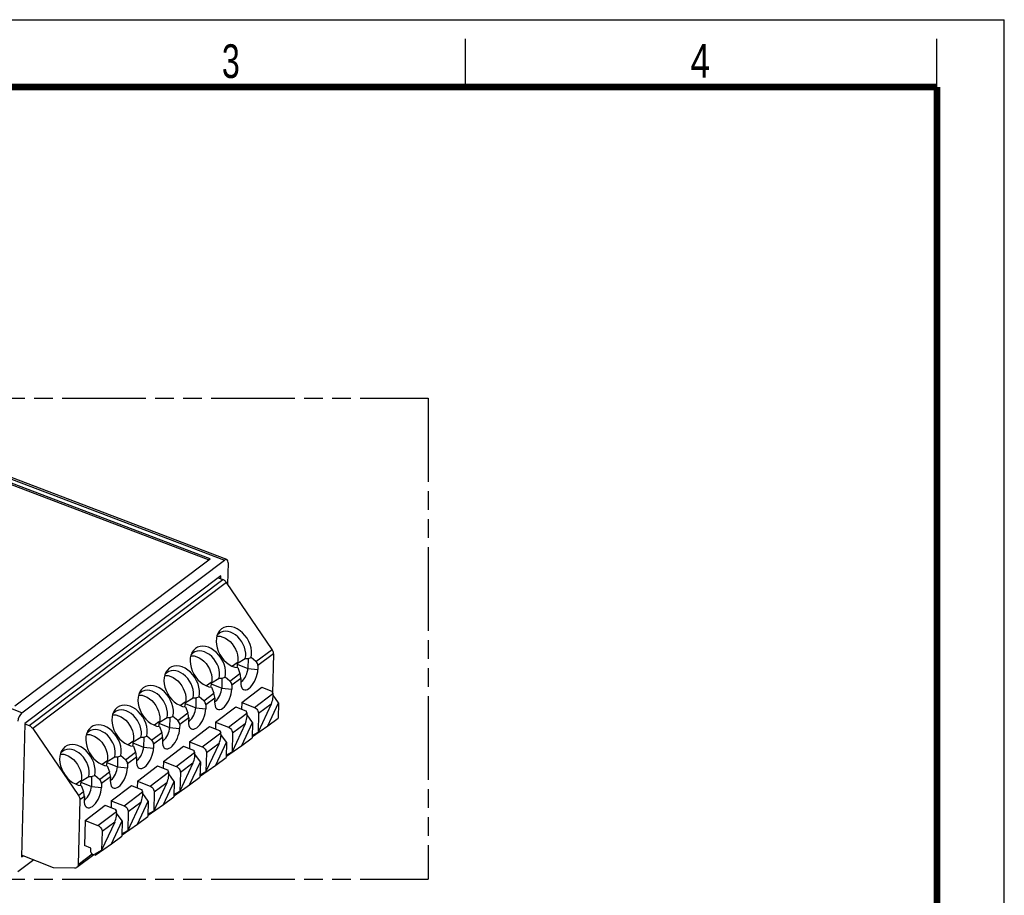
# Model space of a CAD drawing. Header units: millimetres. Extents: x 0 to 210, y 0 to 297.
# Tile 4 of 4: x 108 to 210, y 206 to 297. Entities that reach past the tile are written whole.
import ezdxf

# ---------------------------------------------------------------- set-up
doc = ezdxf.new("R2010")
doc.units = ezdxf.units.MM
doc.header["$LTSCALE"] = 19.36
doc.linetypes.add('PHANTOM', pattern=[0.8, 0.45, -0.05, 0.1, -0.05, 0.1, -0.05])
doc.layers.get('0').update_dxf_attribs({"linetype": 'CONTINUOUS'})
doc.layers.add('DEFAULT_3', color=7, linetype='PHANTOM')
doc.styles.add('TEXTSTYLE_2', font='txt', dxfattribs={"width": 0.75})

msp = doc.modelspace()

# ---------------------------------------------------------------- linework, layer by layer
at = {"color": 2, "linetype": 'Continuous'}
for p, q in [((0, 297), (210, 297)), ((210, 0), (210, 297)), ((154, 290), (154, 295)), ((203, 290), (203, 295))]:
    msp.add_line(p, q, dxfattribs=at)
at = {"color": 7, "linetype": 'Continuous'}
for p, q in [((127.303526, 240.85356), (87.846456, 255.865213)), ((127.455158, 240.967851), (87.849263, 256.036125)), ((129.187397, 240.897029), (88.230029, 256.479478)), ((107.176104, 225.682729), (127.455158, 240.967851)), ((107.887594, 224.957424), (128.954782, 240.836594)), ((129.32785, 240.560684), (129.272447, 238.342445)), ((128.577593, 239.22268), (108.197093, 223.861094)), ((128.299931, 239.013395), (128.77551, 238.824856)), ((128.569694, 238.90645), (128.577593, 239.22268)), ((133.908559, 231.567535), (129.162157, 238.503617)), ((128.638955, 233.692371), (128.441626, 233.504105)), ((128.157551, 232.935293), (128.263019, 232.945347)), ((128.218782, 233.061038), (128.169843, 232.98945)), ((128.390435, 233.22322), (128.218782, 233.061038)), ((128.471728, 233.278686), (128.390435, 233.22322)), ((125.928107, 231.649099), (125.730779, 231.460832)), ((125.446704, 230.892021), (125.552171, 230.902075)), ((125.507935, 231.017765), (125.458995, 230.946177)), ((125.679587, 231.179947), (125.507935, 231.017765)), ((125.76088, 231.235413), (125.679587, 231.179947)), ((130.317011, 230.115713), (131.118669, 230.608867)), ((131.118669, 230.608867), (131.261766, 230.605189)), ((131.261766, 230.605189), (131.40465, 230.602252)), ((131.40465, 230.602252), (131.379341, 229.588909)), ((131.40465, 230.602252), (131.513739, 230.644972)), ((131.513739, 230.644972), (131.731375, 230.731285)), ((132.225337, 230.298825), (131.731375, 230.731285)), ((134.060406, 231.101855), (133.958549, 227.023642)), ((123.217259, 229.605826), (123.019931, 229.41756)), ((130.277639, 230.173249), (129.797715, 229.811512)), ((130.256378, 229.835455), (130.227176, 229.689633)), ((130.273989, 230.027117), (130.256378, 229.835455)), ((130.277639, 230.173249), (130.273989, 230.027117)), ((130.277639, 230.173249), (130.317011, 230.115713)), ((130.324673, 229.670998), (130.557349, 229.041597)), ((132.433897, 229.875891), (132.424171, 229.48649)), ((122.735856, 228.848748), (122.841324, 228.858802)), ((122.797087, 228.974493), (122.748147, 228.902905)), ((122.96874, 229.136675), (122.797087, 228.974493)), ((123.050033, 229.192141), (122.96874, 229.136675)), ((127.606164, 228.072441), (128.407821, 228.565594)), ((128.407821, 228.565594), (128.550918, 228.561916)), ((128.550918, 228.561916), (128.693802, 228.558979)), ((128.693802, 228.558979), (128.668493, 227.545636)), ((128.693802, 228.558979), (128.802891, 228.601699)), ((128.802891, 228.601699), (129.020527, 228.688012)), ((129.514489, 228.255552), (129.020527, 228.688012)), ((130.652483, 228.533169), (130.642757, 228.143768)), ((130.643061, 228.155905), (130.737028, 228.213369)), ((120.506412, 227.562553), (120.309084, 227.374287)), ((127.566791, 228.129977), (127.086867, 227.768239)), ((127.54553, 227.792182), (127.516328, 227.64636)), ((127.563142, 227.983844), (127.54553, 227.792182)), ((127.566791, 228.129977), (127.563142, 227.983844)), ((127.566791, 228.129977), (127.606164, 228.072441)), ((127.613825, 227.627726), (127.846502, 226.998324)), ((129.72305, 227.832618), (129.713324, 227.443218)), ((130.742354, 226.046044), (132.83358, 227.622283)), ((132.83358, 227.622283), (133.938931, 227.184075)), ((133.938931, 227.184075), (133.906849, 227.159894)), ((133.936383, 227.082058), (133.938931, 227.184075)), ((120.025009, 226.805475), (120.130476, 226.815529)), ((120.08624, 226.93122), (120.0373, 226.859632)), ((120.257892, 227.093402), (120.08624, 226.93122)), ((120.339185, 227.148868), (120.257892, 227.093402)), ((124.895316, 226.029168), (125.696974, 226.522321)), ((125.840071, 226.518644), (125.982955, 226.515706)), ((125.982955, 226.515706), (125.957646, 225.502363)), ((125.982955, 226.515706), (126.092044, 226.558427)), ((126.092044, 226.558427), (126.30968, 226.64474)), ((126.803642, 226.212279), (126.30968, 226.64474)), ((127.941635, 226.489896), (127.93191, 226.100496)), ((127.932213, 226.112632), (128.02618, 226.170097)), ((133.906849, 227.159894), (133.981873, 226.962171)), ((134.57925, 226.004574), (134.010145, 226.800708)), ((117.795564, 225.519281), (117.598236, 225.331014)), ((124.855944, 226.086704), (124.37602, 225.724966)), ((124.834683, 225.74891), (124.805481, 225.603087)), ((124.852294, 225.940571), (124.834683, 225.74891)), ((124.855944, 226.086704), (124.852294, 225.940571)), ((124.855944, 226.086704), (124.895316, 226.029168)), ((124.902978, 225.584453), (125.135654, 224.955052)), ((127.012202, 225.789346), (127.002476, 225.399945)), ((128.031507, 224.002771), (130.122732, 225.57901)), ((130.122732, 225.57901), (131.228084, 225.140802)), ((130.742354, 226.046044), (130.724729, 225.340353)), ((130.742354, 226.046044), (132.068776, 225.520195)), ((131.228084, 225.140802), (131.196002, 225.116621)), ((131.225536, 225.038785), (131.228084, 225.140802)), ((133.810764, 225.878956), (132.451555, 222.968154)), ((133.460908, 223.609599), (134.57925, 226.004574)), ((134.57925, 226.004574), (134.539743, 224.422759)), ((117.314161, 224.762203), (117.419628, 224.772257)), ((117.375392, 224.887947), (117.326452, 224.816359)), ((117.547045, 225.050129), (117.375392, 224.887947)), ((117.628338, 225.105595), (117.547045, 225.050129)), ((122.184468, 223.985895), (122.986126, 224.479049)), ((122.986126, 224.479049), (123.129223, 224.475371)), ((123.129223, 224.475371), (123.272107, 224.472434)), ((123.272107, 224.472434), (123.246798, 223.459091)), ((123.272107, 224.472434), (123.381196, 224.515154)), ((123.381196, 224.515154), (123.598832, 224.601467)), ((124.092794, 224.169007), (123.598832, 224.601467)), ((125.230788, 224.446624), (125.221062, 224.057223)), ((125.221365, 224.06936), (125.315333, 224.126824)), ((131.196002, 225.116621), (131.271026, 224.918898)), ((131.868402, 223.961301), (131.299297, 224.757435)), ((132.499571, 224.890659), (132.451555, 222.968154)), ((133.460908, 223.609599), (134.539743, 224.422759)), ((108.197093, 223.861094), (107.850678, 209.991107)), ((108.1961, 223.821362), (108.637785, 223.646259)), ((109.024432, 223.32502), (113.770834, 216.388939)), ((115.084717, 223.476008), (114.887389, 223.287742)), ((122.145096, 224.043431), (121.665172, 223.681694)), ((122.123835, 223.705637), (122.094633, 223.559815)), ((122.141446, 223.897299), (122.123835, 223.705637)), ((122.145096, 224.043431), (122.141446, 223.897299)), ((122.145096, 224.043431), (122.184468, 223.985895)), ((122.19213, 223.54118), (122.424807, 222.911779)), ((124.301354, 223.746073), (124.291629, 223.356673)), ((125.320659, 221.959499), (127.411884, 223.535738)), ((127.411884, 223.535738), (128.517236, 223.09753)), ((128.031507, 224.002771), (128.013882, 223.297081)), ((128.031507, 224.002771), (129.357929, 223.476922)), ((128.517236, 223.09753), (128.485154, 223.073348)), ((128.514688, 222.995513), (128.517236, 223.09753)), ((131.099917, 223.835684), (129.740708, 220.924882)), ((130.75006, 221.566327), (131.868402, 223.961301)), ((131.868402, 223.961301), (131.828895, 222.379487)), ((131.877823, 222.510627), (133.460908, 223.609599)), ((114.603313, 222.71893), (114.708781, 222.728984)), ((114.664545, 222.844675), (114.615605, 222.773087)), ((114.836197, 223.006857), (114.664545, 222.844675)), ((114.91749, 223.062323), (114.836197, 223.006857)), ((119.473621, 221.942623), (120.275278, 222.435776)), ((120.275278, 222.435776), (120.418376, 222.432098)), ((120.418376, 222.432098), (120.56126, 222.429161)), ((120.56126, 222.429161), (120.53595, 221.415818)), ((120.56126, 222.429161), (120.670349, 222.471881)), ((120.670349, 222.471881), (120.887985, 222.558194)), ((121.381946, 222.125734), (120.887985, 222.558194)), ((122.51994, 222.403351), (122.510215, 222.01395)), ((122.510518, 222.026087), (122.604485, 222.083551)), ((128.485154, 223.073348), (128.560178, 222.875626)), ((129.157555, 221.918029), (128.588449, 222.714163)), ((129.788724, 222.847386), (129.740708, 220.924882)), ((130.75006, 221.566327), (131.828895, 222.379487)), ((131.831294, 222.475556), (131.877823, 222.510627)), ((131.834994, 222.623695), (132.451555, 222.968154)), ((131.964373, 222.695976), (131.877823, 222.510627)), ((112.373869, 221.432735), (112.176541, 221.244469)), ((119.434249, 222.000159), (118.954325, 221.638421)), ((119.412988, 221.662364), (119.383786, 221.516542)), ((119.430599, 221.854026), (119.412988, 221.662364)), ((119.434249, 222.000159), (119.430599, 221.854026)), ((119.434249, 222.000159), (119.473621, 221.942623)), ((119.481283, 221.497908), (119.713959, 220.868506)), ((121.590507, 221.7028), (121.580781, 221.3134)), ((122.609812, 219.916226), (124.701037, 221.492465)), ((124.701037, 221.492465), (125.806388, 221.054257)), ((125.320659, 221.959499), (125.303034, 221.253808)), ((125.320659, 221.959499), (126.647081, 221.433649)), ((125.806388, 221.054257), (125.774306, 221.030076)), ((125.803841, 220.95224), (125.806388, 221.054257)), ((128.389069, 221.792411), (127.02986, 218.881609)), ((128.039213, 219.523054), (129.157555, 221.918029)), ((129.157555, 221.918029), (129.118047, 220.336214)), ((129.166976, 220.467354), (130.75006, 221.566327)), ((111.892466, 220.675657), (111.997933, 220.685711)), ((111.953697, 220.801402), (111.904757, 220.729814)), ((112.12535, 220.963584), (111.953697, 220.801402)), ((112.206643, 221.01905), (112.12535, 220.963584)), ((116.762773, 219.89935), (117.564431, 220.392504)), ((117.564431, 220.392504), (117.707528, 220.388826)), ((117.707528, 220.388826), (117.850412, 220.385888)), ((117.850412, 220.385888), (117.825103, 219.372545)), ((117.850412, 220.385888), (117.959501, 220.428609)), ((117.959501, 220.428609), (118.177137, 220.514922)), ((118.671099, 220.082461), (118.177137, 220.514922)), ((119.809093, 220.360078), (119.799367, 219.970678)), ((119.79967, 219.982814), (119.893637, 220.040279)), ((125.774306, 221.030076), (125.84933, 220.832353)), ((126.446707, 219.874756), (125.877602, 220.67089)), ((127.077876, 220.804113), (127.02986, 218.881609)), ((128.039213, 219.523054), (129.118047, 220.336214)), ((129.120447, 220.432283), (129.166976, 220.467354)), ((129.124147, 220.580422), (129.740708, 220.924882)), ((129.253525, 220.652703), (129.166976, 220.467354)), ((116.723401, 219.956886), (116.243477, 219.595148)), ((116.70214, 219.619092), (116.672938, 219.473269)), ((116.719751, 219.810753), (116.70214, 219.619092)), ((116.723401, 219.956886), (116.719751, 219.810753)), ((116.723401, 219.956886), (116.762773, 219.89935)), ((116.770435, 219.454635), (117.003112, 218.825234)), ((118.879659, 219.659528), (118.869934, 219.270127)), ((119.898964, 217.872953), (121.990189, 219.449192)), ((121.990189, 219.449192), (123.095541, 219.010984)), ((122.609812, 219.916226), (122.592186, 219.210535)), ((122.609812, 219.916226), (123.936234, 219.390377)), ((123.095541, 219.010984), (123.063459, 218.986803)), ((123.092993, 218.908967), (123.095541, 219.010984)), ((125.678222, 219.749138), (124.319013, 216.838337)), ((125.328365, 217.479781), (126.446707, 219.874756)), ((126.446707, 219.874756), (126.4072, 218.292942)), ((126.456128, 218.424081), (128.039213, 219.523054)), ((114.051926, 217.856077), (114.853583, 218.349231)), ((114.996681, 218.345553), (115.139564, 218.342616)), ((115.139564, 218.342616), (115.114255, 217.329273)), ((115.139564, 218.342616), (115.248653, 218.385336)), ((115.248653, 218.385336), (115.46629, 218.471649)), ((115.960251, 218.039189), (115.46629, 218.471649)), ((117.098245, 218.316806), (117.08852, 217.927405)), ((117.088823, 217.939542), (117.18279, 217.997006)), ((123.063459, 218.986803), (123.138483, 218.789081)), ((123.73586, 217.831483), (123.166754, 218.627617)), ((124.367029, 218.760841), (124.319013, 216.838337)), ((125.328365, 217.479781), (126.4072, 218.292942)), ((126.409599, 218.389011), (126.456128, 218.424081)), ((126.413299, 218.53715), (127.02986, 218.881609)), ((126.542677, 218.60943), (126.456128, 218.424081)), ((114.012554, 217.913613), (113.532629, 217.551876)), ((113.991293, 217.575819), (113.962091, 217.429997)), ((114.008904, 217.767481), (113.991293, 217.575819)), ((114.012554, 217.913613), (114.008904, 217.767481)), ((114.012554, 217.913613), (114.051926, 217.856077)), ((114.059587, 217.411362), (114.292264, 216.781961)), ((116.168812, 217.616255), (116.159086, 217.226855)), ((117.188117, 215.829681), (119.279342, 217.40592)), ((119.279342, 217.40592), (120.384693, 216.967712)), ((119.898964, 217.872953), (119.881339, 217.167263)), ((119.898964, 217.872953), (121.225386, 217.347104)), ((120.384693, 216.967712), (120.352611, 216.94353)), ((120.352611, 216.94353), (120.427635, 216.745808)), ((120.382145, 216.865695), (120.384693, 216.967712)), ((122.967374, 217.705866), (121.608165, 214.795064)), ((122.617518, 215.436509), (123.73586, 217.831483)), ((123.73586, 217.831483), (123.696352, 216.249669)), ((123.74528, 216.380809), (125.328365, 217.479781)), ((113.922681, 215.923258), (113.755176, 209.216602)), ((114.387398, 216.273533), (114.377672, 215.884133)), ((114.377975, 215.896269), (114.471942, 215.953733)), ((121.025012, 215.788211), (120.455907, 216.584345)), ((121.656181, 216.717568), (121.608165, 214.795064)), ((122.617518, 215.436509), (123.696352, 216.249669)), ((123.698752, 216.345738), (123.74528, 216.380809)), ((123.702452, 216.493877), (124.319013, 216.838337)), ((123.83183, 216.566158), (123.74528, 216.380809)), ((114.477269, 213.786408), (116.568494, 215.362647)), ((116.568494, 215.362647), (117.673846, 214.924439)), ((117.188117, 215.829681), (117.170491, 215.12399)), ((117.188117, 215.829681), (118.514538, 215.303831)), ((117.673846, 214.924439), (117.641764, 214.900258)), ((117.641764, 214.900258), (117.716788, 214.702535)), ((117.671298, 214.822422), (117.673846, 214.924439)), ((120.256527, 215.662593), (118.897317, 212.751791)), ((119.90667, 213.393236), (121.025012, 215.788211)), ((121.025012, 215.788211), (120.985505, 214.206396)), ((121.034433, 214.337536), (122.617518, 215.436509)), ((118.314164, 213.744938), (117.745059, 214.541072)), ((118.945334, 214.674295), (118.897317, 212.751791)), ((119.90667, 213.393236), (120.985505, 214.206396)), ((120.987904, 214.302466), (121.034433, 214.337536)), ((120.991604, 214.450604), (121.608165, 214.795064)), ((121.120982, 214.522885), (121.034433, 214.337536)), ((114.477269, 213.786408), (114.412033, 211.174454)), ((114.477269, 213.786408), (115.803691, 213.260559)), ((117.545679, 213.619321), (116.18647, 210.708519)), ((117.195823, 211.349963), (118.314164, 213.744938)), ((118.314164, 213.744938), (118.274657, 212.163124)), ((118.323585, 212.294263), (119.90667, 213.393236)), ((116.234486, 212.631023), (116.18647, 210.708519)), ((117.195823, 211.349963), (118.274657, 212.163124)), ((118.277057, 212.259193), (118.323585, 212.294263)), ((118.280757, 212.407332), (118.897317, 212.751791)), ((118.410135, 212.479612), (118.323585, 212.294263)), ((115.075244, 210.911529), (114.412033, 211.174454)), ((115.066735, 210.57084), (115.075244, 210.911529)), ((115.612738, 210.250991), (117.195823, 211.349963)), ((107.850678, 209.991107), (108.028627, 210.125235)), ((111.179194, 208.876218), (107.855739, 210.193775)), ((115.367451, 210.222248), (113.608789, 208.896675)), ((115.503203, 210.16843), (115.282133, 210.256072)), ((115.503203, 210.16843), (115.507214, 210.329033)), ((115.503203, 210.16843), (115.612738, 210.250991)), ((115.507214, 210.329033), (116.18647, 210.708519)), ((115.699287, 210.43634), (115.612738, 210.250991)), ((109.13619, 209.68615), (107.474907, 208.433975)), ((113.3782, 208.827196), (111.179194, 208.876218))]:
    msp.add_line(p, q, dxfattribs=at)
at = {"color": 9, "linetype": 'Continuous'}
for p, q in [((87.999357, 256.418296), (128.954782, 240.836594)), ((107.887594, 224.957424), (67.429912, 240.914294)), ((108.637785, 223.646259), (128.77551, 238.824856)), ((129.162157, 238.503617), (109.024432, 223.32502)), ((132.225337, 230.298825), (133.908559, 231.567535)), ((134.060406, 231.101855), (132.433897, 229.875891)), ((130.273989, 230.027117), (131.379341, 229.588909)), ((131.379341, 229.588909), (132.424171, 229.48649)), ((129.514489, 228.255552), (130.557349, 229.041597)), ((130.652483, 228.533169), (129.72305, 227.832618)), ((127.563142, 227.983844), (128.668493, 227.545636)), ((128.668493, 227.545636), (129.713324, 227.443218)), ((126.803642, 226.212279), (127.846502, 226.998324)), ((127.941635, 226.489896), (127.012202, 225.789346)), ((132.068776, 225.520195), (133.981873, 226.962171)), ((124.852294, 225.940571), (125.957646, 225.502363)), ((125.957646, 225.502363), (127.002476, 225.399945)), ((133.810764, 225.878956), (132.499571, 224.890659)), ((124.092794, 224.169007), (125.135654, 224.955052)), ((125.230788, 224.446624), (124.301354, 223.746073)), ((129.357929, 223.476922), (131.271026, 224.918898)), ((122.141446, 223.897299), (123.246798, 223.459091)), ((123.246798, 223.459091), (124.291629, 223.356673)), ((131.099917, 223.835684), (129.788724, 222.847386)), ((121.381946, 222.125734), (122.424807, 222.911779)), ((122.51994, 222.403351), (121.590507, 221.7028)), ((126.647081, 221.433649), (128.560178, 222.875626)), ((119.430599, 221.854026), (120.53595, 221.415818)), ((120.53595, 221.415818), (121.580781, 221.3134)), ((128.389069, 221.792411), (127.077876, 220.804113)), ((118.671099, 220.082461), (119.713959, 220.868506)), ((119.809093, 220.360078), (118.879659, 219.659528)), ((123.936234, 219.390377), (125.84933, 220.832353)), ((116.719751, 219.810753), (117.825103, 219.372545)), ((117.825103, 219.372545), (118.869934, 219.270127)), ((125.678222, 219.749138), (124.367029, 218.760841)), ((115.960251, 218.039189), (117.003112, 218.825234)), ((117.098245, 218.316806), (116.168812, 217.616255)), ((121.225386, 217.347104), (123.138483, 218.789081)), ((114.008904, 217.767481), (115.114255, 217.329273)), ((115.114255, 217.329273), (116.159086, 217.226855)), ((122.967374, 217.705866), (121.656181, 216.717568)), ((113.770834, 216.388939), (114.292264, 216.781961)), ((114.387398, 216.273533), (113.922681, 215.923258)), ((118.514538, 215.303831), (120.427635, 216.745808)), ((120.256527, 215.662593), (118.945334, 214.674295)), ((115.803691, 213.260559), (117.716788, 214.702535)), ((117.545679, 213.619321), (116.234486, 212.631023)), ((113.755176, 209.216602), (115.201199, 210.306527))]:
    msp.add_line(p, q, dxfattribs=at)
at = {"color": 7, "linetype": 'Continuous', "const_width": 0.7}
for points in [[(7, 290), (203, 290)], [(203, 7), (203, 290)]]:
    msp.add_lwpolyline(points, dxfattribs=at)
at = {"color": 7, "linetype": 'Continuous'}
for points in [[(129.162157, 238.503617), (129.108518, 238.574672), (129.049955, 238.639222), (128.985904, 238.697735), (128.91806, 238.748805), (128.848117, 238.791022), (128.77551, 238.824856)], [(128.441626, 233.504105), (128.287204, 233.278105), (128.26116, 233.227635)], [(131.118669, 230.608867), (131.158059, 230.882891), (131.155312, 231.174312), (131.110497, 231.475574), (131.024778, 231.778868), (130.900375, 232.076329), (130.740515, 232.360246), (130.549343, 232.623258), (130.331814, 232.858545), (130.093568, 233.060008), (129.840782, 233.222423), (129.58001, 233.34158), (129.318013, 233.414389), (129.061584, 233.438963), (128.81737, 233.414664), (128.591703, 233.342123), (128.471728, 233.278686)], [(131.731375, 230.731285), (131.775479, 231.048285), (131.772045, 231.375578), (131.719999, 231.717531), (131.622563, 232.061044), (131.480858, 232.397149), (131.300113, 232.717827), (131.083701, 233.014226), (130.838311, 233.27988), (130.569243, 233.506809), (130.284036, 233.690702), (129.989427, 233.825173), (129.693125, 233.908464), (129.402683, 233.936358), (129.125311, 233.909847), (128.87195, 233.828467), (128.638955, 233.692371)], [(128.26116, 233.227635), (128.174664, 233.010694), (128.107079, 232.712907), (128.087646, 232.391601), (128.114969, 232.055634), (128.18992, 231.713239), (128.308883, 231.373154), (128.47037, 231.044257), (128.66887, 230.734365), (128.900677, 230.452194), (129.158876, 230.203924), (129.437898, 229.997314), (129.730002, 229.836341), (130.024395, 229.72839), (130.324673, 229.670998)], [(128.263019, 232.945347), (128.519421, 232.920643), (128.780981, 232.847019), (129.041027, 232.728205), (129.292749, 232.565759), (129.530196, 232.365327), (129.74671, 232.130724), (129.937613, 231.869), (130.097001, 231.585873), (130.2219, 231.289163), (130.307696, 230.985954), (130.353406, 230.684169), (130.356196, 230.395374), (130.317011, 230.115713)], [(125.730779, 231.460832), (125.576357, 231.234833), (125.550313, 231.184362)], [(128.407821, 228.565594), (128.447212, 228.839618), (128.444464, 229.131039), (128.39965, 229.432302), (128.31393, 229.735595), (128.189528, 230.033057), (128.029668, 230.316974), (127.838495, 230.579985), (127.620966, 230.815272), (127.38272, 231.016735), (127.129934, 231.179151), (126.869163, 231.298308), (126.607166, 231.371117), (126.350736, 231.395691), (126.106522, 231.371392), (125.880856, 231.29885), (125.76088, 231.235413)], [(129.020527, 228.688012), (129.064632, 229.005012), (129.061198, 229.332306), (129.009152, 229.674258), (128.911716, 230.017771), (128.77001, 230.353876), (128.589265, 230.674554), (128.372853, 230.970953), (128.127464, 231.236607), (127.858395, 231.463537), (127.573188, 231.64743), (127.278579, 231.781901), (126.982278, 231.865192), (126.691836, 231.893086), (126.414463, 231.866575), (126.161103, 231.785194), (125.928107, 231.649099)], [(134.060406, 231.101855), (134.057405, 231.178508), (134.045245, 231.256272), (134.023703, 231.335825), (133.993446, 231.415127), (133.955138, 231.492137), (133.908559, 231.567535)], [(125.550313, 231.184362), (125.463816, 230.967421), (125.396231, 230.669634), (125.376799, 230.348328), (125.404122, 230.012362), (125.479072, 229.669967), (125.598035, 229.329882), (125.759523, 229.000985), (125.958022, 228.691092), (126.189829, 228.408921), (126.448029, 228.160651), (126.72705, 227.954041), (127.019155, 227.793069), (127.313547, 227.685117), (127.613825, 227.627726)], [(125.552171, 230.902075), (125.808573, 230.877371), (126.070133, 230.803746), (126.33018, 230.684932), (126.581901, 230.522486), (126.819349, 230.322055), (127.035862, 230.087451), (127.226766, 229.825728), (127.386153, 229.5426), (127.511052, 229.24589), (127.596848, 228.942682), (127.642559, 228.640896), (127.645349, 228.352101), (127.606164, 228.072441)], [(123.019931, 229.41756), (122.865509, 229.19156), (122.839465, 229.141089)], [(125.696974, 226.522321), (125.736364, 226.796345), (125.733617, 227.087766), (125.688802, 227.389029), (125.603082, 227.692323), (125.47868, 227.989784), (125.31882, 228.273701), (125.127648, 228.536713), (124.910118, 228.772), (124.671873, 228.973463), (124.419087, 229.135878), (124.158315, 229.255035), (123.896318, 229.327844), (123.639889, 229.352418), (123.395675, 229.328119), (123.170008, 229.255578), (123.050033, 229.192141)], [(126.30968, 226.64474), (126.353784, 226.96174), (126.35035, 227.289033), (126.298304, 227.630985), (126.200868, 227.974499), (126.059163, 228.310604), (125.878417, 228.631282), (125.662006, 228.927681), (125.416616, 229.193334), (125.147548, 229.420264), (124.862341, 229.604157), (124.567732, 229.738628), (124.27143, 229.821919), (123.980988, 229.849813), (123.703616, 229.823302), (123.450255, 229.741921), (123.217259, 229.605826)], [(130.737028, 228.213369), (130.858346, 228.32194), (130.975874, 228.461251), (131.085095, 228.62595), (131.181813, 228.809707), (131.262309, 229.005461), (131.323491, 229.205688), (131.363008, 229.402694), (131.379341, 229.588909)], [(130.798801, 227.498124), (130.83082, 227.460723), (130.935375, 227.383623), (131.057523, 227.348688), (131.195281, 227.358288), (131.343314, 227.41077), (131.49723, 227.506922), (131.652223, 227.641797), (131.803465, 227.812984), (131.946627, 228.013661), (132.076706, 228.238262), (132.190895, 228.480613), (132.285676, 228.735975), (132.358173, 228.994471), (132.403832, 229.24321), (132.424171, 229.48649)], [(122.839465, 229.141089), (122.752969, 228.924149), (122.685384, 228.626362), (122.665951, 228.305055), (122.693274, 227.969089), (122.768225, 227.626694), (122.887188, 227.286609), (123.048675, 226.957712), (123.247174, 226.64782), (123.478981, 226.365649), (123.737181, 226.117378), (124.016203, 225.910768), (124.308307, 225.749796), (124.602699, 225.641844), (124.902978, 225.584453)], [(122.841324, 228.858802), (123.097726, 228.834098), (123.359286, 228.760474), (123.619332, 228.64166), (123.871054, 228.479214), (124.108501, 228.278782), (124.325015, 228.044178), (124.515918, 227.782455), (124.675306, 227.499328), (124.800205, 227.202617), (124.886, 226.899409), (124.931711, 226.597623), (124.934501, 226.308828), (124.895316, 226.029168)], [(120.309084, 227.374287), (120.154662, 227.148287), (120.128618, 227.097817)], [(122.986126, 224.479049), (123.025517, 224.753073), (123.022769, 225.044494), (122.977955, 225.345756), (122.892235, 225.64905), (122.767832, 225.946511), (122.607973, 226.230428), (122.4168, 226.49344), (122.199271, 226.728727), (121.961025, 226.93019), (121.708239, 227.092605), (121.447468, 227.211762), (121.185471, 227.284571), (120.929041, 227.309145), (120.684827, 227.284846), (120.459161, 227.212305), (120.339185, 227.148868)], [(123.598832, 224.601467), (123.642937, 224.918467), (123.639503, 225.24576), (123.587457, 225.587713), (123.49002, 225.931226), (123.348315, 226.267331), (123.16757, 226.588009), (122.951158, 226.884408), (122.705769, 227.150062), (122.4367, 227.376991), (122.151493, 227.560884), (121.856884, 227.695355), (121.560583, 227.778647), (121.270141, 227.80654), (120.992768, 227.780029), (120.739408, 227.698649), (120.506412, 227.562553)], [(128.02618, 226.170097), (128.147498, 226.278667), (128.265026, 226.417978), (128.374248, 226.582677), (128.470965, 226.766434), (128.551462, 226.962188), (128.612644, 227.162415), (128.65216, 227.359421), (128.668493, 227.545636)], [(128.087954, 225.454851), (128.119972, 225.41745), (128.224527, 225.34035), (128.346675, 225.305416), (128.484433, 225.315015), (128.632467, 225.367498), (128.786383, 225.46365), (128.941375, 225.598525), (129.092617, 225.769711), (129.235779, 225.970388), (129.365859, 226.19499), (129.480048, 226.43734), (129.574829, 226.692703), (129.647326, 226.951198), (129.692985, 227.199938), (129.713324, 227.443218)], [(130.642757, 228.143768), (130.651506, 227.923301), (130.685766, 227.73597), (130.746812, 227.579862), (130.798801, 227.498124)], [(120.128618, 227.097817), (120.042121, 226.880876), (119.974536, 226.583089), (119.955104, 226.261783), (119.982427, 225.925817), (120.057377, 225.583421), (120.17634, 225.243336), (120.337828, 224.914439), (120.536327, 224.604547), (120.768134, 224.322376), (121.026333, 224.074106), (121.305355, 223.867496), (121.59746, 223.706523), (121.891852, 223.598572), (122.19213, 223.54118)], [(120.130476, 226.815529), (120.386878, 226.790825), (120.648438, 226.717201), (120.908485, 226.598387), (121.160206, 226.435941), (121.397654, 226.235509), (121.614167, 226.000906), (121.805071, 225.739182), (121.964458, 225.456055), (122.089357, 225.159345), (122.175153, 224.856136), (122.220864, 224.554351), (122.223654, 224.265556), (122.184468, 223.985895)], [(125.696974, 226.522321), (125.744696, 226.521013), (125.840071, 226.518644)], [(117.598236, 225.331014), (117.443814, 225.105015), (117.41777, 225.054544)], [(120.275278, 222.435776), (120.314669, 222.7098), (120.311922, 223.001221), (120.267107, 223.302484), (120.181387, 223.605777), (120.056985, 223.903239), (119.897125, 224.187156), (119.705952, 224.450167), (119.488423, 224.685455), (119.250177, 224.886917), (118.997392, 225.049333), (118.73662, 225.16849), (118.474623, 225.241299), (118.218194, 225.265873), (117.97398, 225.241574), (117.748313, 225.169033), (117.628338, 225.105595)], [(120.887985, 222.558194), (120.932089, 222.875195), (120.928655, 223.202488), (120.876609, 223.54444), (120.779173, 223.887953), (120.637468, 224.224058), (120.456722, 224.544736), (120.240311, 224.841135), (119.994921, 225.106789), (119.725853, 225.333719), (119.440645, 225.517612), (119.146036, 225.652083), (118.849735, 225.735374), (118.559293, 225.763268), (118.28192, 225.736757), (118.02856, 225.655376), (117.795564, 225.519281)], [(125.315333, 224.126824), (125.436651, 224.235394), (125.554179, 224.374706), (125.6634, 224.539405), (125.760118, 224.723162), (125.840614, 224.918915), (125.901796, 225.119142), (125.941313, 225.316149), (125.957646, 225.502363)], [(125.377106, 223.411579), (125.409124, 223.374178), (125.51368, 223.297077), (125.635827, 223.262143), (125.773586, 223.271743), (125.921619, 223.324225), (126.075535, 223.420377), (126.230528, 223.555252), (126.38177, 223.726438), (126.524932, 223.927115), (126.655011, 224.151717), (126.7692, 224.394068), (126.863981, 224.64943), (126.936478, 224.907926), (126.982137, 225.156665), (127.002476, 225.399945)], [(127.93191, 226.100496), (127.940659, 225.880028), (127.974919, 225.692698), (128.035965, 225.536589), (128.087954, 225.454851)], [(132.068776, 225.520195), (132.157335, 225.475264), (132.238406, 225.417455), (132.31312, 225.345393), (132.378087, 225.263199), (132.430779, 225.173454), (132.46974, 225.079398), (132.492384, 224.985645), (132.499571, 224.890659)], [(117.41777, 225.054544), (117.331274, 224.837603), (117.263688, 224.539816), (117.244256, 224.21851), (117.271579, 223.882544), (117.34653, 223.540149), (117.465493, 223.200064), (117.62698, 222.871167), (117.825479, 222.561275), (118.057286, 222.279103), (118.315486, 222.030833), (118.594508, 221.824223), (118.886612, 221.663251), (119.181004, 221.555299), (119.481283, 221.497908)], [(117.419628, 224.772257), (117.676031, 224.747553), (117.93759, 224.673928), (118.197637, 224.555114), (118.449358, 224.392668), (118.686806, 224.192237), (118.90332, 223.957633), (119.094223, 223.69591), (119.253611, 223.412783), (119.378509, 223.116072), (119.464305, 222.812864), (119.510016, 222.511078), (119.512806, 222.222283), (119.473621, 221.942623)], [(108.637785, 223.646259), (108.710392, 223.612425), (108.780335, 223.570208), (108.84818, 223.519138), (108.91223, 223.460625), (108.970793, 223.396075), (109.024432, 223.32502)], [(114.887389, 223.287742), (114.732967, 223.061742), (114.706923, 223.011271)], [(117.564431, 220.392504), (117.603822, 220.666527), (117.601074, 220.957949), (117.556259, 221.259211), (117.47054, 221.562505), (117.346137, 221.859966), (117.186278, 222.143883), (116.995105, 222.406895), (116.777576, 222.642182), (116.53933, 222.843645), (116.286544, 223.00606), (116.025772, 223.125217), (115.763776, 223.198026), (115.507346, 223.2226), (115.263132, 223.198301), (115.037466, 223.12576), (114.91749, 223.062323)], [(118.177137, 220.514922), (118.221241, 220.831922), (118.217808, 221.159215), (118.165762, 221.501167), (118.068325, 221.844681), (117.92662, 222.180786), (117.745875, 222.501464), (117.529463, 222.797863), (117.284074, 223.063516), (117.015005, 223.290446), (116.729798, 223.474339), (116.435189, 223.60881), (116.138888, 223.692101), (115.848446, 223.719995), (115.571073, 223.693484), (115.317713, 223.612103), (115.084717, 223.476008)], [(122.604485, 222.083551), (122.725803, 222.192122), (122.843331, 222.331433), (122.952553, 222.496132), (123.04927, 222.679889), (123.129766, 222.875643), (123.190949, 223.07587), (123.230465, 223.272876), (123.246798, 223.459091)], [(122.666259, 221.368306), (122.698277, 221.330905), (122.802832, 221.253805), (122.92498, 221.218871), (123.062738, 221.22847), (123.210772, 221.280952), (123.364688, 221.377105), (123.51968, 221.511979), (123.670922, 221.683166), (123.814084, 221.883843), (123.944164, 222.108444), (124.058353, 222.350795), (124.153134, 222.606157), (124.225631, 222.864653), (124.27129, 223.113392), (124.291629, 223.356673)], [(125.221062, 224.057223), (125.229811, 223.836755), (125.264071, 223.649425), (125.325117, 223.493316), (125.377106, 223.411579)], [(129.357929, 223.476922), (129.446487, 223.431992), (129.527558, 223.374182), (129.602272, 223.302121), (129.667239, 223.219926), (129.719932, 223.130181), (129.758893, 223.036125), (129.781536, 222.942373), (129.788724, 222.847386)], [(114.706923, 223.011271), (114.620426, 222.794331), (114.552841, 222.496544), (114.533409, 222.175238), (114.560731, 221.839271), (114.635682, 221.496876), (114.754645, 221.156791), (114.916133, 220.827894), (115.114632, 220.518002), (115.346439, 220.235831), (115.604638, 219.98756), (115.88366, 219.78095), (116.175765, 219.619978), (116.470157, 219.512027), (116.770435, 219.454635)], [(114.708781, 222.728984), (114.965183, 222.70428), (115.226743, 222.630656), (115.48679, 222.511842), (115.738511, 222.349396), (115.975959, 222.148964), (116.192472, 221.91436), (116.383375, 221.652637), (116.542763, 221.36951), (116.667662, 221.072799), (116.753458, 220.769591), (116.799168, 220.467806), (116.801959, 220.17901), (116.762773, 219.89935)], [(112.176541, 221.244469), (112.022119, 221.018469), (111.996075, 220.967999)], [(114.853583, 218.349231), (114.892974, 218.623255), (114.890226, 218.914676), (114.845412, 219.215939), (114.759692, 219.519232), (114.63529, 219.816693), (114.47543, 220.10061), (114.284257, 220.363622), (114.066728, 220.598909), (113.828482, 220.800372), (113.575697, 220.962787), (113.314925, 221.081944), (113.052928, 221.154754), (112.796498, 221.179327), (112.552285, 221.155029), (112.326618, 221.082487), (112.206643, 221.01905)], [(115.46629, 218.471649), (115.510394, 218.788649), (115.50696, 219.115942), (115.454914, 219.457895), (115.357478, 219.801408), (115.215772, 220.137513), (115.035027, 220.458191), (114.818616, 220.75459), (114.573226, 221.020244), (114.304158, 221.247173), (114.01895, 221.431066), (113.724341, 221.565537), (113.42804, 221.648829), (113.137598, 221.676722), (112.860225, 221.650211), (112.606865, 221.568831), (112.373869, 221.432735)], [(119.893637, 220.040279), (120.014956, 220.148849), (120.132484, 220.288161), (120.241705, 220.452859), (120.338422, 220.636616), (120.418919, 220.83237), (120.480101, 221.032597), (120.519618, 221.229603), (120.53595, 221.415818)], [(119.955411, 219.325033), (119.987429, 219.287632), (120.091985, 219.210532), (120.214132, 219.175598), (120.35189, 219.185197), (120.499924, 219.23768), (120.65384, 219.333832), (120.808833, 219.468707), (120.960075, 219.639893), (121.103236, 219.84057), (121.233316, 220.065172), (121.347505, 220.307522), (121.442286, 220.562885), (121.514783, 220.82138), (121.560442, 221.07012), (121.580781, 221.3134)], [(122.510215, 222.01395), (122.518964, 221.793483), (122.553224, 221.606152), (122.614269, 221.450044), (122.666259, 221.368306)], [(126.647081, 221.433649), (126.735639, 221.388719), (126.816711, 221.33091), (126.891425, 221.258848), (126.956392, 221.176654), (127.009084, 221.086908), (127.048045, 220.992853), (127.070689, 220.8991), (127.077876, 220.804113)], [(111.996075, 220.967999), (111.909579, 220.751058), (111.841993, 220.453271), (111.822561, 220.131965), (111.849884, 219.795999), (111.924835, 219.453603), (112.043798, 219.113519), (112.205285, 218.784621), (112.403784, 218.474729), (112.635591, 218.192558), (112.893791, 217.944288), (113.172812, 217.737678), (113.464917, 217.576705), (113.759309, 217.468754), (114.059587, 217.411362)], [(111.997933, 220.685711), (112.254336, 220.661007), (112.515895, 220.587383), (112.775942, 220.468569), (113.027663, 220.306123), (113.265111, 220.105691), (113.481625, 219.871088), (113.672528, 219.609364), (113.831916, 219.326237), (113.956814, 219.029527), (114.04261, 218.726318), (114.088321, 218.424533), (114.091111, 218.135738), (114.051926, 217.856077)], [(117.18279, 217.997006), (117.304108, 218.105576), (117.421636, 218.244888), (117.530858, 218.409587), (117.627575, 218.593344), (117.708071, 218.789097), (117.769254, 218.989325), (117.80877, 219.186331), (117.825103, 219.372545)], [(117.244564, 217.281761), (117.276582, 217.24436), (117.381137, 217.167259), (117.503285, 217.132325), (117.641043, 217.141925), (117.789077, 217.194407), (117.942993, 217.290559), (118.097985, 217.425434), (118.249227, 217.59662), (118.392389, 217.797297), (118.522469, 218.021899), (118.636658, 218.26425), (118.731438, 218.519612), (118.803936, 218.778108), (118.849595, 219.026847), (118.869934, 219.270127)], [(119.799367, 219.970678), (119.808116, 219.75021), (119.842376, 219.56288), (119.903422, 219.406771), (119.955411, 219.325033)], [(123.936234, 219.390377), (124.024792, 219.345446), (124.105863, 219.287637), (124.180577, 219.215575), (124.245544, 219.133381), (124.298237, 219.043636), (124.337198, 218.94958), (124.359841, 218.855828), (124.367029, 218.760841)], [(114.853583, 218.349231), (114.901306, 218.347923), (114.996681, 218.345553)], [(114.471942, 215.953733), (114.593261, 216.062304), (114.710789, 216.201615), (114.82001, 216.366314), (114.916727, 216.550071), (114.997224, 216.745825), (115.058406, 216.946052), (115.097923, 217.143058), (115.114255, 217.329273)], [(114.533716, 215.238488), (114.565734, 215.201087), (114.67029, 215.123987), (114.792437, 215.089053), (114.930195, 215.098652), (115.078229, 215.151134), (115.232145, 215.247287), (115.387138, 215.382161), (115.538379, 215.553348), (115.681541, 215.754025), (115.811621, 215.978626), (115.92581, 216.220977), (116.020591, 216.476339), (116.093088, 216.734835), (116.138747, 216.983574), (116.159086, 217.226855)], [(117.08852, 217.927405), (117.097269, 217.706937), (117.131529, 217.519607), (117.192574, 217.363498), (117.244564, 217.281761)], [(121.225386, 217.347104), (121.313944, 217.302174), (121.395016, 217.244364), (121.46973, 217.172303), (121.534697, 217.090108), (121.587389, 217.000363), (121.62635, 216.906307), (121.648993, 216.812555), (121.656181, 216.717568)], [(113.770834, 216.388939), (113.817414, 216.31354), (113.855721, 216.23653), (113.885979, 216.157228), (113.90752, 216.077675), (113.91968, 215.999912), (113.922681, 215.923258)], [(114.377672, 215.884133), (114.386421, 215.663665), (114.420681, 215.476335), (114.481727, 215.320226), (114.533716, 215.238488)], [(118.514538, 215.303831), (118.603097, 215.258901), (118.684168, 215.201092), (118.758882, 215.12903), (118.823849, 215.046836), (118.876541, 214.95709), (118.915503, 214.863035), (118.938146, 214.769282), (118.945334, 214.674295)], [(115.803691, 213.260559), (115.892249, 213.215628), (115.973321, 213.157819), (116.048035, 213.085757), (116.113002, 213.003563), (116.165694, 212.913818), (116.204655, 212.819762), (116.227298, 212.72601), (116.234486, 212.631023)], [(115.282133, 210.256072), (115.223089, 210.28841), (115.17201, 210.330684), (115.127683, 210.384662), (115.093745, 210.445038), (115.073833, 210.506507), (115.066735, 210.57084)], [(113.608706, 208.896786), (113.571855, 208.872571), (113.482698, 208.838472), (113.3782, 208.827196)], [(113.755176, 209.216602), (113.739817, 209.104085), (113.704143, 209.009241), (113.646913, 208.930782), (113.608706, 208.896786)]]:
    msp.add_lwpolyline(points, dxfattribs=at)
for centre, major_axis, ratio, start_param, end_param in [((128.94057, 240.268734), (0.248789, 0.627533), 0.4735016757, 5.3728504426, 6.9435706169), ((131.687589, 229.949047), (0.738569, -0.144139), 0.7501909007, 0.1263739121, 0.9117720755), ((128.976742, 227.905774), (0.738569, -0.144139), 0.7501909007, 0.1263739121, 0.9117720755), ((130.293439, 228.898221), (-0.223624, 0.668449), 0.420761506, -2.282011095, -1.4966129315), ((126.265894, 225.862502), (0.738569, -0.144139), 0.7501909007, 0.1263739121, 0.9117720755), ((127.582592, 226.854948), (-0.223624, 0.668449), 0.420761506, -2.282011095, -1.4966129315), ((133.660717, 226.274401), (0.231409, 0.789435), 0.3401481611, -1.9932258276, -0.4224295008), ((107.873441, 224.389609), (0.248756, 0.627492), 0.4735715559, 0.6604317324, 2.2311519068), ((123.555047, 223.819229), (0.738569, -0.144139), 0.7501909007, 0.1263739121, 0.9117720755), ((124.871744, 224.811676), (-0.223624, 0.668449), 0.420761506, -2.282011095, -1.4966129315), ((130.949869, 224.231129), (0.231409, 0.789435), 0.3401481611, -1.9932258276, -0.4224295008), ((120.844199, 221.775956), (0.738569, -0.144139), 0.7501909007, 0.1263739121, 0.9117720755), ((122.160897, 222.768403), (-0.223624, 0.668449), 0.420761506, -2.282011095, -1.4966129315), ((128.239021, 222.187856), (0.231409, 0.789435), 0.3401481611, -1.9932258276, -0.4224295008), ((118.133352, 219.732684), (0.738569, -0.144139), 0.7501909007, 0.1263739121, 0.9117720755), ((119.450049, 220.72513), (-0.223624, 0.668449), 0.420761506, -2.282011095, -1.4966129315), ((125.528174, 220.144583), (0.231409, 0.789435), 0.3401481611, -1.9932258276, -0.4224295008), ((115.422504, 217.689411), (0.738569, -0.144139), 0.7501909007, 0.1263739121, 0.9117720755), ((116.739201, 218.681858), (-0.223624, 0.668449), 0.420761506, -2.282011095, -1.4966129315), ((122.817326, 218.101311), (0.231409, 0.789435), 0.3401481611, -1.9932258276, -0.4224295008), ((114.028354, 216.638585), (-0.223624, 0.668449), 0.420761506, -2.282011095, -1.4966129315), ((120.106479, 216.058038), (0.231409, 0.789435), 0.3401481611, -1.9932258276, -0.4224295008), ((117.395631, 214.014765), (0.231409, 0.789435), 0.3401481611, -1.9932258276, -0.4224295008)]:
    msp.add_ellipse(centre, major_axis=major_axis, ratio=ratio, start_param=start_param, end_param=end_param, dxfattribs=at)
at = {"layer": 'DEFAULT_3', "color": 91, "linetype": 'PHANTOM', "true_color": 0x80ff80}
for p, q in [((50.128636, 257.68), (150.128636, 257.68)), ((150.128636, 257.68), (150.128636, 207.68)), ((50.128636, 207.68), (150.128636, 207.68))]:
    msp.add_line(p, q, dxfattribs=at)

# ---------------------------------------------------------------- texts
at = {"color": 5, "linetype": 'Continuous', "style": 'TEXTSTYLE_2'}
for s, width, p in [('3', 0.714286, (128.683914, 290.942865)), ('4', 0.785714, (177.383142, 290.991055))]:
    msp.add_text(s, height=3.5, dxfattribs=dict(at, width=width)).set_placement(p)

doc.saveas('drawing.dxf')
